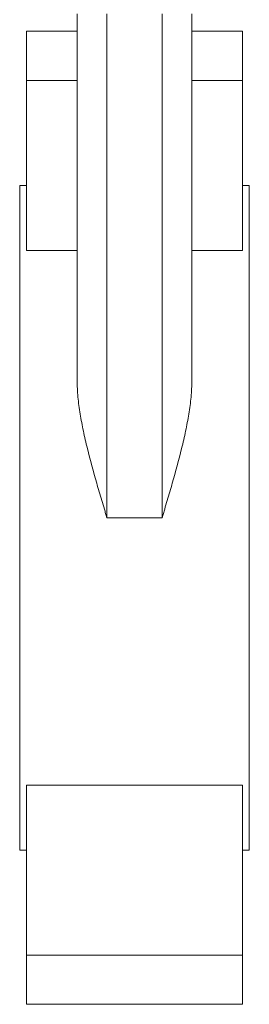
# Model space of a CAD drawing. Header units: millimetres. Extents: x -228 to 418, y -5 to 1363.
# Tile 2 of 5: x 293 to 343, y 260 to 475. Entities that reach past the tile are written whole.
import ezdxf

# ---------------------------------------------------------------- set-up
doc = ezdxf.new("R2010")
doc.units = ezdxf.units.MM

msp = doc.modelspace()

# ---------------------------------------------------------------- linework, layer by layer
at = {"color": 7, "linetype": 'Continuous', "lineweight": 15}
for p, q in [((305.26, 396.43), (305.26, 476.43)), ((311.76, 366.43), (311.76, 476.43)), ((323.76, 366.43), (323.76, 476.43)), ((330.26, 396.43), (330.26, 476.43)), ((294.26, 472.59), (294.26, 461.87)), ((305.26, 472.59), (294.26, 472.59)), ((341.26, 472.59), (330.26, 472.59)), ((341.26, 472.59), (341.26, 461.87)), ((294.26, 461.87), (294.26, 424.8)), ((305.26, 461.87), (294.26, 461.87)), ((341.26, 461.87), (330.26, 461.87)), ((341.26, 461.87), (341.26, 424.8)), ((294.26, 438.93), (292.76, 438.93)), ((292.76, 366.43), (292.76, 438.93)), ((342.76, 438.93), (341.26, 438.93)), ((342.76, 366.43), (342.76, 438.93)), ((305.26, 424.8), (294.26, 424.8)), ((341.26, 424.8), (330.26, 424.8)), ((292.76, 293.93), (292.76, 366.43)), ((323.76, 366.43), (311.76, 366.43)), ((342.76, 293.93), (342.76, 366.43)), ((341.26, 308.06), (294.26, 308.06)), ((294.26, 270.99), (294.26, 308.06)), ((341.26, 270.99), (341.26, 308.06)), ((292.76, 293.93), (294.26, 293.93)), ((341.26, 293.93), (342.76, 293.93)), ((341.26, 270.99), (294.26, 270.99)), ((294.26, 260.27), (294.26, 270.99)), ((341.26, 260.27), (341.26, 270.99)), ((341.26, 260.27), (294.26, 260.27))]:
    msp.add_line(p, q, dxfattribs=at)
for points in [[(305.26, 396.43), (305.26, 395.22), (305.33, 394), (305.56, 391.55), (305.73, 390.32), (306.13, 387.84), (306.37, 386.6), (306.89, 384.09), (307.18, 382.83), (308.11, 379.05), (308.8, 376.54), (309.88, 372.76), (310.25, 371.5), (310.81, 369.6), (311, 368.97), (311.29, 368.02), (311.38, 367.7), (311.57, 367.06), (311.67, 366.75), (311.76, 366.43)], [(330.26, 396.43), (330.26, 395.22), (330.19, 394), (329.96, 391.55), (329.79, 390.32), (329.39, 387.84), (329.16, 386.6), (328.63, 384.09), (328.34, 382.83), (327.41, 379.05), (326.72, 376.54), (325.64, 372.76), (325.27, 371.5), (324.71, 369.6), (324.52, 368.97), (324.24, 368.02), (324.14, 367.7), (323.95, 367.06), (323.86, 366.75), (323.76, 366.43)]]:
    msp.add_open_spline(points, degree=3, knots=[0, 0, 0, 0, 0.125, 0.125, 0.25, 0.25, 0.375, 0.375, 0.5, 0.5, 0.75, 0.75, 0.875, 0.875, 0.9375, 0.9375, 0.96875, 0.96875, 1, 1, 1, 1], dxfattribs=at)

doc.saveas('drawing.dxf')
